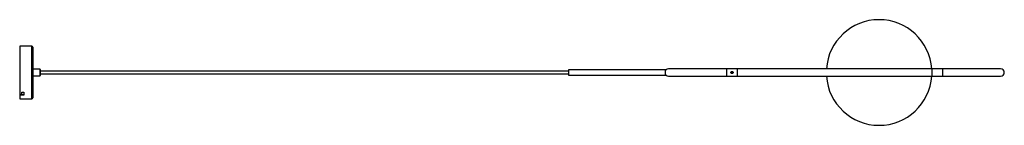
# Paper-space layout '_Frontal' of a CAD drawing. Header units: millimetres. Extents: x -1458 to 405, y -100 to 100.
import ezdxf

# ---------------------------------------------------------------- set-up
doc = ezdxf.new("R2010")
doc.units = ezdxf.units.MM

psp = doc.layouts.new('_Frontal')

# ---------------------------------------------------------------- linework, layer by layer
at = {"color": 7, "linetype": 'Continuous', "lineweight": 25}
for p, q in [((-1435.5, 50), (-1458.5, 50)), ((-1458.5, 50), (-1458.5, -50)), ((-1433.5, 48), (-1433.5, -48)), ((-1420, 6), (-1433.5, 6)), ((-1419.5, 5.5), (-1419.5, -5.5)), ((-419.5, 2.5), (-1419.5, 2.5)), ((-234.9, 5), (-419.5, 5)), ((-419.5, 5), (-419.5, -5)), ((398.5, 7), (-230, 7)), ((-100, 7), (-100, -7)), ((268.5, 7), (268.5, -7)), ((-1433.5, -6), (-1420, -6)), ((-1419.5, -2.5), (-419.5, -2.5)), ((-419.5, -5), (-234.9, -5)), ((-230, -7), (398.5, -7)), ((268.5, -2.1), (268.3, -2.2)), ((-1458.5, -41.1), (-1454.5, -41.1)), ((-1450.5, -42.4), (-1458.5, -42.4)), ((-1450.5, -43.2), (-1458.5, -43.2)), ((-1458.5, -50), (-1435.5, -50)), ((-1454.5, -37.4), (-1450.5, -37.4)), ((-1454.5, -41.1), (-1454.5, -37.4)), ((-1450.5, -37.4), (-1450.5, -43.2))]:
    psp.add_line(p, q, dxfattribs=at)
at = {"color": 8, "linetype": 'Continuous', "lineweight": 25}
for p, q in [((-1435.5, -50), (-1435.5, 50)), ((-1420, -6), (-1420, 6)), ((-120, -7), (-120, 7)), ((288.5, 7), (288.5, -7))]:
    psp.add_line(p, q, dxfattribs=at)
at = {"color": 7, "linetype": 'Continuous', "lineweight": 25}
for centre, radius, start, end in [((168.5, 0), 100, 4.014, 175.986), ((-1435.5, 48), 2, 0, 90), ((-1420, 5.5), 0.5, 0, 90), ((-230, 0), 7, 90, 134.7208), ((398.5, 0), 7, 270, 90), ((-1420, -5.5), 0.5, 270, 0), ((-230, 0), 7, 225.485, 270), ((168.5, 0), 100, 184.014, 355.986), ((-1435.5, -48), 2, 270, 0)]:
    psp.add_arc(centre, radius, start, end, dxfattribs=at)
for points, knots in [([(-234.9, 5), (-234.9, 5), (-234.9, 5), (-235.1, 4.8), (-235.6, 4.1), (-236.3, 3), (-236.8, 1.4), (-236.9, -0.3), (-236.7, -1.8), (-236.3, -3.1), (-235.6, -4.2), (-235, -4.8), (-234.9, -5), (-234.9, -5)], [0, 0, 0, 0, 0.016681, 0.093316, 0.198368, 0.305977, 0.425211, 0.526676, 0.614666, 0.70482, 0.807965, 0.926715, 1, 1, 1, 1]), ([(-112, 0), (-112, -0.1), (-112, -0.3), (-111.9, -0.5), (-111.9, -0.6), (-111.8, -0.9), (-111.7, -1), (-111.6, -1.2), (-111.5, -1.3), (-111.2, -1.6), (-111, -1.7), (-110.6, -1.9), (-110.5, -1.9), (-110.3, -2), (-110.1, -2), (-109.9, -2), (-109.7, -2), (-109.5, -1.9), (-109.4, -1.9), (-109, -1.7), (-108.8, -1.6), (-108.5, -1.3), (-108.4, -1.2), (-108.3, -1), (-108.2, -0.9), (-108.1, -0.6), (-108.1, -0.5), (-108, -0.3), (-108, -0.1), (-108, 0.3), (-108.1, 0.5), (-108.2, 0.9), (-108.3, 1), (-108.4, 1.2), (-108.5, 1.3), (-108.7, 1.5), (-108.8, 1.6), (-109, 1.7), (-109.1, 1.8), (-109.4, 1.9), (-109.5, 1.9), (-109.7, 2), (-109.9, 2), (-110.1, 2), (-110.3, 2), (-110.5, 1.9), (-110.6, 1.9), (-111, 1.7), (-111.2, 1.6), (-111.5, 1.3), (-111.6, 1.2), (-111.7, 1), (-111.8, 0.9), (-111.9, 0.6), (-111.9, 0.5), (-112, 0.3), (-112, 0.1), (-112, 0)], [0, 0, 0, 0, 0.03125, 0.03125, 0.0625, 0.0625, 0.09375, 0.09375, 0.125, 0.125, 0.1875, 0.1875, 0.21875, 0.21875, 0.25, 0.25, 0.28125, 0.28125, 0.3125, 0.3125, 0.375, 0.375, 0.40625, 0.40625, 0.4375, 0.4375, 0.46875, 0.46875, 0.5, 0.5, 0.5625, 0.5625, 0.59375, 0.59375, 0.625, 0.625, 0.65625, 0.65625, 0.6875, 0.6875, 0.71875, 0.71875, 0.75, 0.75, 0.78125, 0.78125, 0.8125, 0.8125, 0.875, 0.875, 0.90625, 0.90625, 0.9375, 0.9375, 0.96875, 0.96875, 1, 1, 1, 1]), ([(-109.5, 0.5), (-109.5, 0.7), (-109.4, 1.2), (-109.2, 1.6), (-109.1, 1.7), (-109.1, 1.7)], [0, 0, 0, 0, 0.4849396, 0.9692834, 1, 1, 1, 1]), ([(-109.5, 0.4), (-109.5, 0.6), (-109.4, 1.1), (-109.2, 1.5), (-109, 1.7), (-109, 1.7)], [0, 0, 0, 0, 0.442049, 0.883327, 1, 1, 1, 1]), ([(-108.4, -1.2), (-108.5, -1.2), (-108.7, -1.1), (-109.1, -0.7), (-109.4, -0.2), (-109.5, 0.3), (-109.5, 0.5)], [0, 0, 0, 0, 0.065592, 0.372393, 0.691585, 1, 1, 1, 1]), ([(-108.5, 1.3), (-108.6, 1.2), (-108.9, 1.1), (-109.2, 0.7), (-109.4, 0.3), (-109.4, 0.1)], [0, 0, 0, 0, 0.203957, 0.633415, 1, 1, 1, 1]), ([(-108.5, 1.2), (-108.6, 1.2), (-108.9, 1), (-109.3, 0.5), (-109.4, 0.1), (-109.4, 0)], [0, 0, 0, 0, 0.2764361, 0.6963927, 1, 1, 1, 1]), ([(268.5, 2.5), (268.5, 1.8), (268.5, 1), (268.5, -0.6), (268.5, -1.4), (268.5, -2.1)], [0, 0, 0, 0, 0.5, 0.5, 1, 1, 1, 1])]:
    psp.add_open_spline(points, degree=3, knots=knots, dxfattribs=at)

doc.saveas('drawing.dxf')
